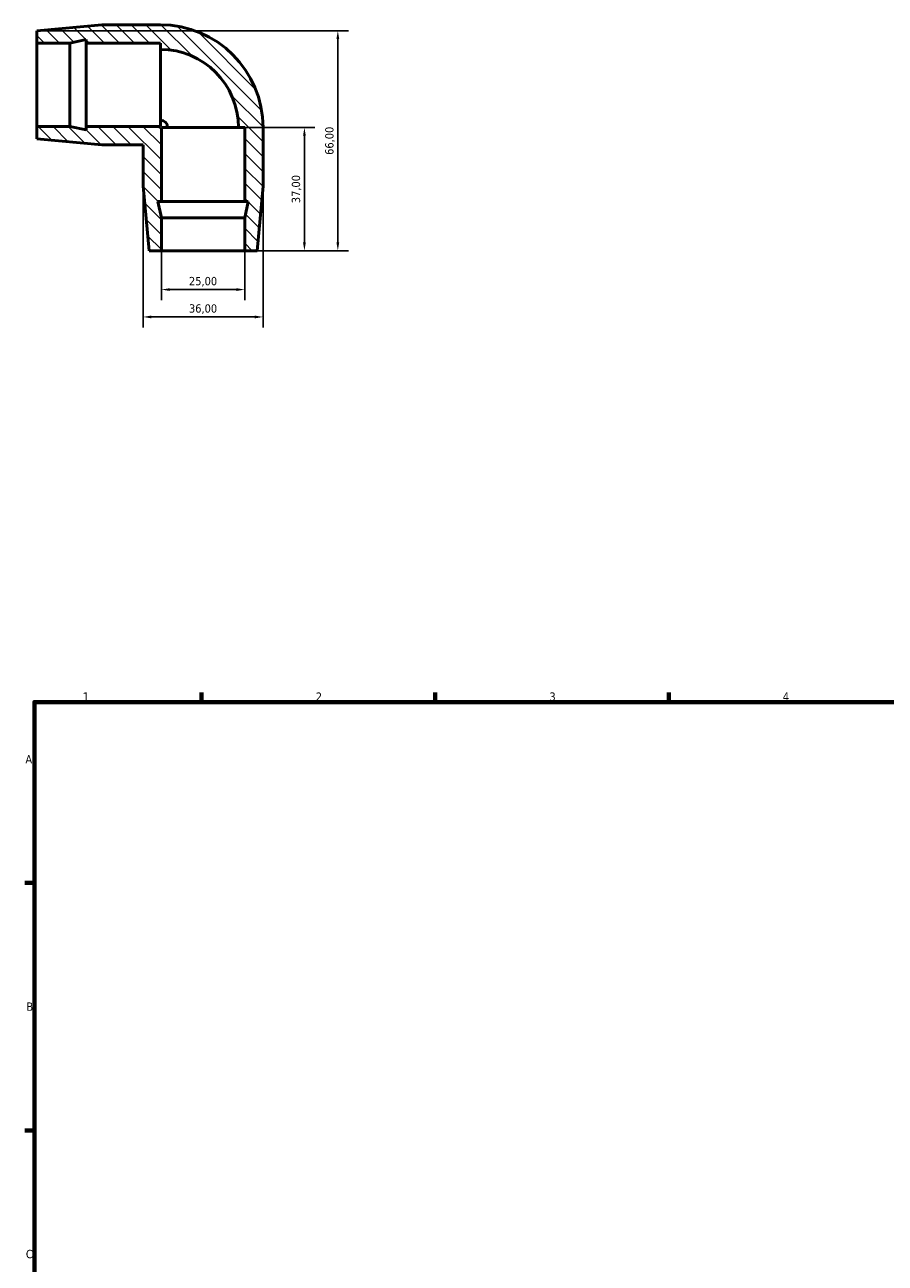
# Model space of a CAD drawing. Header units: millimetres. Extents: x -154 to 1311, y -206 to 777.
# Tile 2 of 6: x 17 to 275, y 406 to 777. Entities that reach past the tile are written whole.
import ezdxf

# ---------------------------------------------------------------- set-up
doc = ezdxf.new("R2010")
doc.units = ezdxf.units.MM
for name, color, linetype, lineweight in [('Border (ISO)', 7, 'Continuous', 70), ('Dimension (ISO)', 7, 'Continuous', 25), ('Hatch (ISO)', 7, 'Continuous', 18), ('Visible (ISO)', 7, 'Continuous', 50)]:
    doc.layers.add(name, color=color, linetype=linetype, lineweight=lineweight)
doc.styles.add('Note Text (ISO)', font='tahoma.ttf')
doc.dimstyles.new('Default (ISO)', dxfattribs={"dimtxt": 2.5, "dimasz": 2.5, "dimexe": 3.175, "dimexo": 0, "dimgap": 0.762, "dimtad": 1, "dimrnd": 1e-08, "dimzin": 0, "dimtxsty": 'Note Text (ISO)', "dimcen": 0.09, "dimdle": 10, "dimclrd": 256, "dimclre": 256, "dimclrt": 232, "dimazin": 0, "dimtfac": 1.40208, "dimtmove": 0, "dimatfit": 3, "dimfxl": 1, "dimtolj": 1, "dimtzin": 0, "dimlwd": -1, "dimlwe": -1, "dimarcsym": 0})

# ---------------------------------------------------------------- blocks, each defined once
blk = doc.blocks.new('Borders Default Border')
at = {"layer": 'Border (ISO)'}
for p, q in [((70.08, 574), (70.08, 576.9)), ((140.17, 574), (140.17, 576.9)), ((210.25, 574), (210.25, 576.9)), ((20, 519.75), (17.1, 519.75)), ((20, 445.5), (17.1, 445.5))]:
    blk.add_line(p, q, dxfattribs=at)
at = {"layer": 'Border (ISO)', "flags": 128}
blk.add_lwpolyline([(20, 20), (20, 574), (821, 574), (821, 20), (20, 20)], dxfattribs=at)
at = {"layer": 'Border (ISO)', "color": 232, "true_color": 0xca0064, "char_height": 2.5, "attachment_point": 7, "style": 'Note Text (ISO)'}
for s, insert in [('1', (34.48, 574.4)), ('2', (104.37, 574.4)), ('3', (174.43, 574.35)), ('4', (244.42, 574.4)), ('A', (17.29, 555.62)), ('B', (17.59, 481.37)), ('C', (17.43, 407.08))]:
    blk.add_mtext(s, dxfattribs=dict(at, insert=insert))
blk = doc.blocks.new('*D11')
at = {"layer": 'Defpoints', "color": 0, "transparency": 16777216}
for p in [(58.06, 709.46), (83.06, 709.46), (58.06, 697.8)]:
    blk.add_point(p, dxfattribs=at)
at = {"layer": 'Dimension (ISO)', "transparency": 16777216}
for p, q in [((58.06, 709.46), (58.06, 694.63)), ((83.06, 709.46), (83.06, 694.63)), ((80.56, 697.8), (60.56, 697.8))]:
    blk.add_line(p, q, dxfattribs=at)
for points in [[(60.56, 698.22), (60.56, 697.39), (58.06, 697.8)], [(80.56, 698.22), (80.56, 697.39), (83.06, 697.8)]]:
    blk.add_solid(points, dxfattribs=at)
at = {"layer": 'Dimension (ISO)', "color": 232, "true_color": 0xca0064, "transparency": 16777216, "insert": (70.56, 700.15), "char_height": 2.5, "attachment_point": 5, "style": 'Note Text (ISO)'}
blk.add_mtext('\\A1;25,00', dxfattribs=at)
blk = doc.blocks.new('*D12')
at = {"layer": 'Defpoints', "color": 0, "transparency": 16777216}
for p in [(70.56, 746.46), (100.96, 746.46), (70.56, 709.46)]:
    blk.add_point(p, dxfattribs=at)
at = {"layer": 'Dimension (ISO)', "transparency": 16777216}
for p, q in [((70.56, 746.46), (104.13, 746.46)), ((100.96, 711.96), (100.96, 743.96)), ((70.56, 709.46), (104.13, 709.46))]:
    blk.add_line(p, q, dxfattribs=at)
for points in [[(100.54, 743.96), (101.37, 743.96), (100.96, 746.46)], [(100.54, 711.96), (101.37, 711.96), (100.96, 709.46)]]:
    blk.add_solid(points, dxfattribs=at)
at = {"layer": 'Dimension (ISO)', "color": 232, "true_color": 0xca0064, "transparency": 16777216, "insert": (98.61, 727.96), "char_height": 2.5, "attachment_point": 5, "rotation": 90, "style": 'Note Text (ISO)'}
blk.add_mtext('\\A1;37,00', dxfattribs=at)
blk = doc.blocks.new('*D13')
at = {"layer": 'Defpoints', "color": 0, "transparency": 16777216}
for p in [(20.76, 775.46), (110.98, 775.46), (86.76, 709.46)]:
    blk.add_point(p, dxfattribs=at)
at = {"layer": 'Dimension (ISO)', "transparency": 16777216}
for p, q in [((20.76, 775.46), (114.16, 775.46)), ((110.98, 711.96), (110.98, 772.96)), ((86.76, 709.46), (114.16, 709.46))]:
    blk.add_line(p, q, dxfattribs=at)
for points in [[(110.56, 772.96), (111.4, 772.96), (110.98, 775.46)], [(110.56, 711.96), (111.4, 711.96), (110.98, 709.46)]]:
    blk.add_solid(points, dxfattribs=at)
at = {"layer": 'Dimension (ISO)', "color": 232, "true_color": 0xca0064, "transparency": 16777216, "insert": (108.63, 742.46), "char_height": 2.5, "attachment_point": 5, "rotation": 90, "style": 'Note Text (ISO)'}
blk.add_mtext('\\A1;66,00', dxfattribs=at)
blk = doc.blocks.new('*D14')
at = {"layer": 'Defpoints', "color": 0, "transparency": 16777216}
for p in [(52.56, 728.88), (88.56, 728.88), (52.56, 689.59)]:
    blk.add_point(p, dxfattribs=at)
at = {"layer": 'Dimension (ISO)', "transparency": 16777216}
for p, q in [((52.56, 728.88), (52.56, 686.41)), ((88.56, 728.88), (88.56, 686.41)), ((86.06, 689.59), (55.06, 689.59))]:
    blk.add_line(p, q, dxfattribs=at)
for points in [[(55.06, 690.01), (55.06, 689.17), (52.56, 689.59)], [(86.06, 690.01), (86.06, 689.17), (88.56, 689.59)]]:
    blk.add_solid(points, dxfattribs=at)
at = {"layer": 'Dimension (ISO)', "color": 232, "true_color": 0xca0064, "transparency": 16777216, "insert": (70.56, 691.94), "char_height": 2.5, "attachment_point": 5, "style": 'Note Text (ISO)'}
blk.add_mtext('\\A1;36,00', dxfattribs=at)

msp = doc.modelspace()

# ---------------------------------------------------------------- hatches: boundary and pattern name
at = {"layer": 'Hatch (ISO)'}
h = msp.add_hatch(dxfattribs=at)
h.set_pattern_fill('ANSI31', color=256, scale=25.4, angle=90, style=0)
h.set_pattern_definition([(135, (451.5503, -334.7785), (-2.245064, -2.245064), [])])
edge = h.paths.add_edge_path()
edge.add_ellipse((57.755, 746.463), major_axis=(30.8, 0), ratio=1, start_angle=0, end_angle=90)
edge.add_line((57.755, 777.263), (40.167, 777.263))
edge.add_line((40.167, 777.263), (20.755, 775.463))
edge.add_line((20.755, 775.463), (20.755, 771.763))
edge.add_line((20.755, 771.763), (30.622, 771.763))
edge.add_line((30.622, 771.763), (35.555, 772.812))
edge.add_line((35.555, 772.812), (35.555, 771.763))
edge.add_line((35.555, 771.763), (57.755, 771.763))
edge.add_line((57.755, 771.763), (57.755, 769.888))
edge.add_ellipse((57.755, 746.463), major_axis=(0, 23.425), ratio=1, start_angle=270, end_angle=360, ccw=False)
edge.add_line((81.18, 746.463), (83.055, 746.463))
edge.add_line((83.055, 746.463), (83.055, 724.263))
edge.add_line((83.055, 724.263), (84.104, 724.263))
edge.add_line((84.104, 724.263), (83.055, 719.33))
edge.add_line((83.055, 719.33), (83.055, 709.463))
edge.add_line((83.055, 709.463), (86.755, 709.463))
edge.add_line((86.755, 709.463), (88.555, 728.875))
edge.add_line((88.555, 728.875), (88.555, 746.463))
edge = h.paths.add_edge_path()
edge.add_line((40.167, 741.263), (52.555, 741.263))
edge.add_line((52.555, 741.263), (52.555, 728.875))
edge.add_line((52.555, 728.875), (54.355, 709.463))
edge.add_line((54.355, 709.463), (58.055, 709.463))
edge.add_line((58.055, 709.463), (58.055, 719.33))
edge.add_line((58.055, 719.33), (57.006, 724.263))
edge.add_line((57.006, 724.263), (58.055, 724.263))
edge.add_line((58.055, 724.263), (58.055, 746.463))
edge.add_line((58.055, 746.463), (59.93, 746.463))
edge.add_ellipse((57.755, 746.463), major_axis=(2.175, 0), ratio=1, start_angle=0, end_angle=90)
edge.add_line((57.755, 748.638), (57.755, 746.763))
edge.add_line((57.755, 746.763), (35.555, 746.763))
edge.add_line((35.555, 746.763), (35.555, 745.715))
edge.add_line((35.555, 745.715), (30.622, 746.763))
edge.add_line((30.622, 746.763), (20.755, 746.763))
edge.add_line((20.755, 746.763), (20.755, 743.063))
edge.add_line((20.755, 743.063), (40.167, 741.263))

# ---------------------------------------------------------------- linework, layer by layer
at = {"layer": 'Visible (ISO)'}
for p, q in [((40.167, 777.263), (20.755, 775.463)), ((57.755, 777.263), (40.167, 777.263)), ((20.755, 775.463), (20.755, 771.763)), ((20.755, 771.763), (30.622, 771.763)), ((20.755, 746.763), (20.755, 771.763)), ((30.622, 771.763), (35.555, 772.812)), ((30.622, 746.763), (30.622, 771.763)), ((35.555, 772.812), (35.555, 771.763)), ((35.555, 771.763), (57.755, 771.763)), ((35.555, 746.763), (35.555, 771.763)), ((57.755, 771.763), (57.755, 769.888)), ((57.755, 748.638), (57.755, 769.888)), ((57.755, 748.638), (57.755, 746.763)), ((30.622, 746.763), (20.755, 746.763)), ((20.755, 746.763), (20.755, 743.063)), ((35.555, 745.715), (30.622, 746.763)), ((57.755, 746.763), (35.555, 746.763)), ((35.555, 746.763), (35.555, 745.715)), ((58.055, 724.263), (58.055, 746.463)), ((58.055, 746.463), (59.93, 746.463)), ((81.18, 746.463), (59.93, 746.463)), ((81.18, 746.463), (83.055, 746.463)), ((83.055, 746.463), (83.055, 724.263)), ((88.555, 728.875), (88.555, 746.463)), ((20.755, 743.063), (40.167, 741.263)), ((40.167, 741.263), (52.555, 741.263)), ((52.555, 741.263), (52.555, 728.875)), ((52.555, 728.875), (54.355, 709.463)), ((86.755, 709.463), (88.555, 728.875)), ((58.055, 719.33), (57.006, 724.263)), ((57.006, 724.263), (58.055, 724.263)), ((83.055, 724.263), (58.055, 724.263)), ((83.055, 724.263), (84.104, 724.263)), ((84.104, 724.263), (83.055, 719.33)), ((58.055, 709.463), (58.055, 719.33)), ((83.055, 719.33), (58.055, 719.33)), ((83.055, 719.33), (83.055, 709.463)), ((54.355, 709.463), (58.055, 709.463)), ((83.055, 709.463), (58.055, 709.463)), ((83.055, 709.463), (86.755, 709.463))]:
    msp.add_line(p, q, dxfattribs=at)
for radius in [30.8, 23.425, 2.175]:
    msp.add_arc((57.755, 746.463), radius, 0, 90, dxfattribs=at)

# ---------------------------------------------------------------- block references
msp.add_blockref('Borders Default Border', (0, 0))

# ---------------------------------------------------------------- dimensions: what is measured, and where the dimension line sits
at = {"layer": 'Dimension (ISO)'}
for base, p1, p2, picture, middle in [((110.98, 775.463), (86.755, 709.463), (20.755, 775.463), '*D13', (108.632, 742.463)), ((100.957, 746.463), (70.555, 709.463), (70.555, 746.463), '*D12', (98.609, 727.963))]:
    dim = msp.add_linear_dim(base=base, p1=p1, p2=p2, angle=90, dimstyle='Default (ISO)', dxfattribs=at)
    dim.commit()
    dim.dimension.update_dxf_attribs({"geometry": picture, "text_midpoint": middle})
for base, p1, p2, picture, middle in [((52.555, 689.589), (88.555, 728.875), (52.555, 728.875), '*D14', (70.555, 691.938)), ((58.055, 697.804), (83.055, 709.463), (58.055, 709.463), '*D11', (70.555, 700.153))]:
    dim = msp.add_linear_dim(base=base, p1=p1, p2=p2, dimstyle='Default (ISO)', dxfattribs=at)
    dim.commit()
    dim.dimension.update_dxf_attribs({"geometry": picture, "text_midpoint": middle})

doc.saveas('drawing.dxf')
